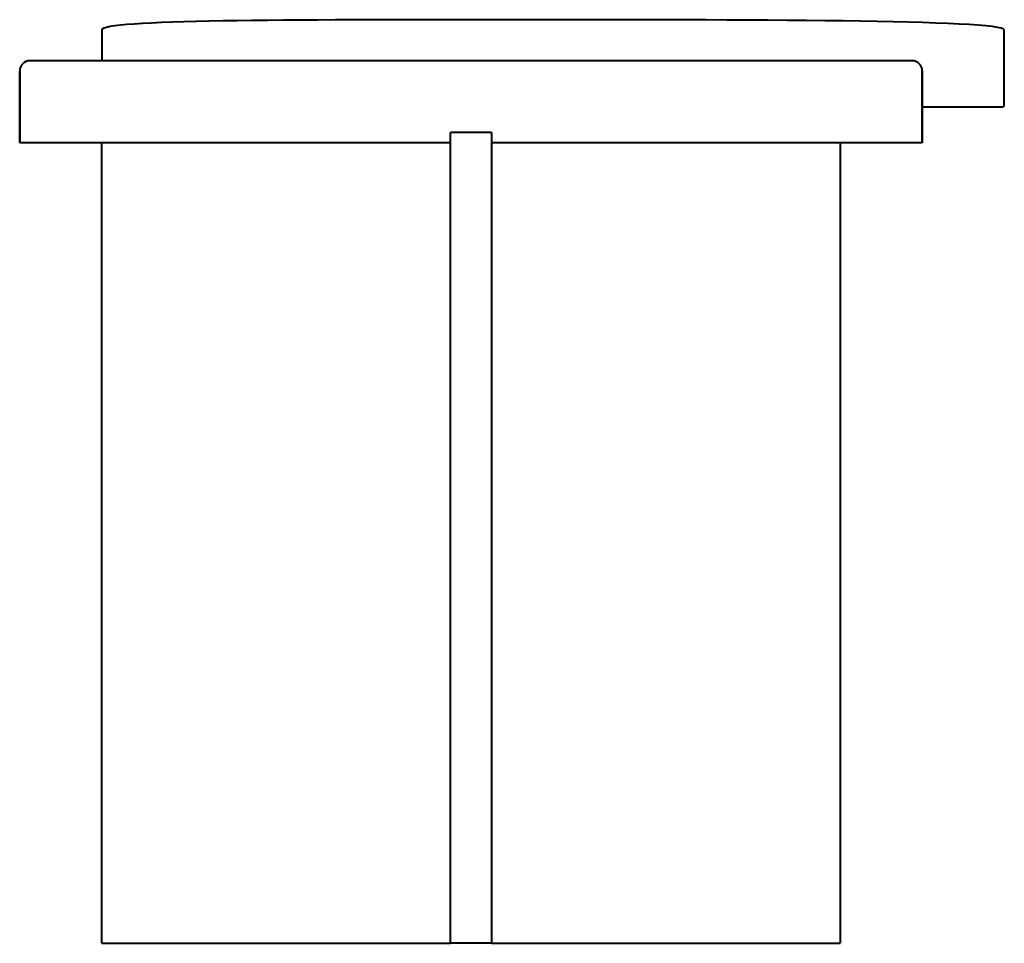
# Model space of a CAD drawing. Header units: millimetres. Extents: x -220 to 260, y 0 to 450.
import ezdxf

# ---------------------------------------------------------------- set-up
doc = ezdxf.new("R2010")
doc.units = ezdxf.units.MM
doc.layers.add('1', color=254, linetype='Continuous', lineweight=40)
doc.layers.add('2', color=139, linetype='Continuous', lineweight=40)

msp = doc.modelspace()

# ---------------------------------------------------------------- linework, layer by layer
at = {"layer": '1'}
for p, q in [((-180, 445), (-180, 430)), ((260, 408.5), (260, 445)), ((215, 430), (-215, 430)), ((-220, 425), (-220, 390)), ((-220, 390), (-220, 425)), ((-220, 425), (-220, 390)), ((220, 390), (220, 425)), ((220, 390), (220, 425)), ((220, 425), (220, 390)), ((220.5, 407.5), (259, 407.5)), ((-218.54, 390), (-220, 390)), ((-215, 390), (-218.54, 390)), ((-180, 390), (-215, 390)), ((215, 390), (180, 390)), ((218.54, 390), (215, 390)), ((220, 390), (218.54, 390))]:
    msp.add_line(p, q, dxfattribs=at)
for centre, radius, start, end in [((-215, 425), 5, 90, 180), ((215, 425), 5, 0, 90), ((259, 408.5), 1, 270, 0), ((220.5, 408), 0.5, 180, 270)]:
    msp.add_arc(centre, radius, start, end, dxfattribs=at)
msp.add_open_spline([(260, 445), (259.94, 450), (0.87, 450), (-180, 450), (-180, 445)], degree=3, knots=[-0.9731912, -0.9731912, -0.9731912, -0.9731912, -0.4865958, 0, 0, 0, 0], dxfattribs=at)
at = {"layer": '2'}
for p, q in [((10, 395), (-10, 395)), ((-10, 394.66), (-10, 395)), ((-10, 393.66), (-10, 394.66)), ((-10, 392.07), (-10, 393.66)), ((10, 395), (10, 394.66)), ((10, 394.66), (10, 393.66)), ((10, 393.66), (10, 392.07)), ((-10, 390), (-180, 390)), ((-180, 389.32), (-180, 390)), ((-180, 387.32), (-180, 389.32)), ((-10, 385), (-10, 392.07)), ((10, 392.07), (10, 385)), ((180, 390), (10, 390)), ((180, 390), (180, 389.32)), ((180, 389.32), (180, 387.32)), ((-180, 384.14), (-180, 387.32)), ((-180, 380), (-180, 384.14)), ((-10, 0), (-10, 385)), ((10, 385), (10, 0)), ((180, 387.32), (180, 384.14)), ((180, 384.14), (180, 380)), ((-180, 370), (-180, 380)), ((180, 380), (180, 370)), ((-180, 0), (-180, 370)), ((180, 370), (180, 0)), ((-180, 0), (-10, 0)), ((10, 0), (-10, 0)), ((10, 0), (180, 0))]:
    msp.add_line(p, q, dxfattribs=at)

doc.saveas('drawing.dxf')
